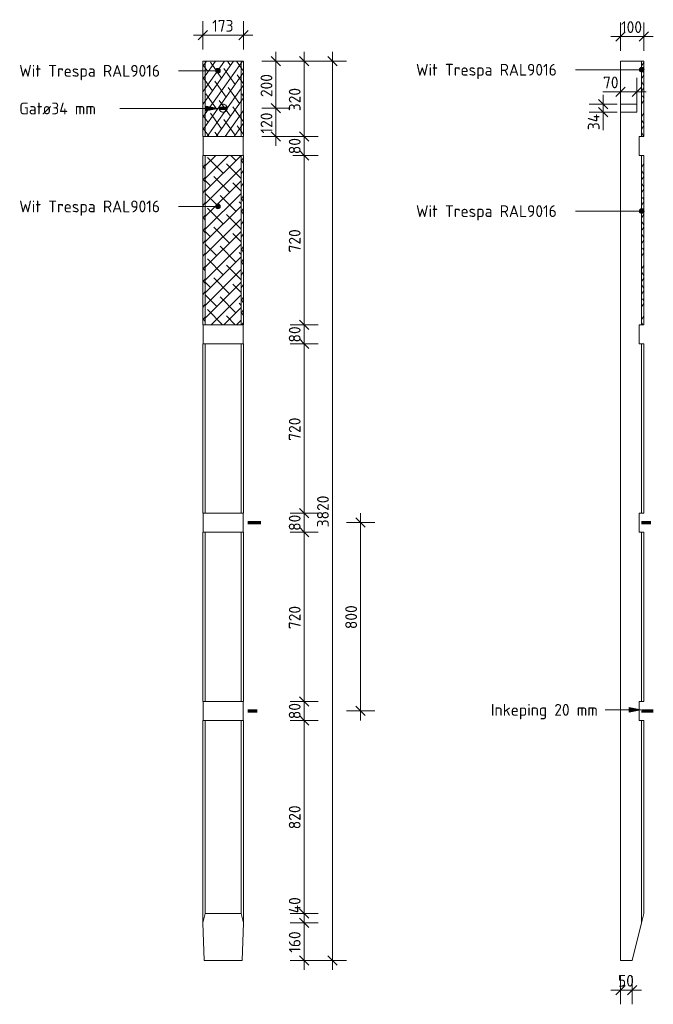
# Model space of a CAD drawing. Header units: millimetres. Extents: x -238433 to -217132, y -48109 to 138642.
# Tile 3 of 14: x -228504 to -225810, y -1346 to 2836. Entities that reach past the tile are written whole.
import ezdxf

# ---------------------------------------------------------------- set-up
doc = ezdxf.new("R2010")
doc.units = ezdxf.units.MM
doc.linetypes.add('Hhidden', pattern=[2.5, 1.5, -1])
for name, color, linetype, lineweight in [('N-CO-BC-BETONVORM-G', 50, 'Continuous', 25), ('N-CO-BC-BETONVORM-G-3', 50, 'Continuous', 18), ('N-CO-HC-HOUTVORM-G', 30, 'Continuous', 18), ('N-CO-KC-KUNSTSTOFVORM-G', 7, 'Continuous', 13), ('X-XX-AL-CONSTRUCTIELIJN-G-2', 7, 'Continuous', 70), ('X-XX-AL-CONSTRUCTIELIJN-G-3', 7, 'Hhidden', 18), ('X-XX-AL-M', 7, 'Continuous', 18), ('X-XX-AL-M-20', 7, 'Continuous', 18), ('X-XX-AL-T25-1', 250, 'Continuous', 13), ('X-XX-AL-T25-2', 7, 'Continuous', 13)]:
    doc.layers.add(name, color=color, linetype=linetype, lineweight=lineweight)
doc.styles.add('NLCS-ISO_3', font='NLCS-ISO.ttf', dxfattribs={"height": 50})
doc.dimstyles.new('2_5_NLCS_diagonal_4', dxfattribs={"dimscale": 304.8, "dimtxt": 50.137748, "dimasz": 0.131234, "dimexe": 0.19685, "dimexo": 0.0625, "dimgap": 0, "dimtad": 1, "dimdec": 0, "dimzin": 0, "dimdsep": 46, "dimtxsty": 'NLCS-ISO_3', "dimblk1": 'OBLIQUE', "dimblk2": 'OBLIQUE', "dimsah": 1, "dimcen": 0.09, "dimdle": 0.131234, "dimazin": 0, "dimtfac": 1, "dimtdec": 4, "dimtix": 1, "dimtmove": 0, "dimatfit": 3, "dimfxl": 0.19685, "dimfxlon": 1, "dimtvp": 1, "dimtolj": 1, "dimtzin": 0, "dimarcsym": 2})
doc.dimstyles.new('2_5_NLCS_diagonal_5', dxfattribs={"dimscale": 304.8, "dimtxt": 50.137748, "dimasz": 0.131234, "dimexe": 0.19685, "dimexo": 0.0625, "dimgap": 0, "dimtad": 1, "dimdec": 0, "dimzin": 0, "dimdsep": 46, "dimtxsty": 'NLCS-ISO_3', "dimblk1": 'OBLIQUE', "dimblk2": 'OBLIQUE', "dimsah": 1, "dimcen": 0.09, "dimdle": 0.131234, "dimazin": 0, "dimtfac": 1, "dimtdec": 4, "dimtix": 1, "dimtmove": 1, "dimatfit": 3, "dimfxl": 0.19685, "dimfxlon": 1, "dimtvp": 1, "dimtolj": 1, "dimtzin": 0, "dimarcsym": 2})
pattern_1 = [(54.736, (-238046.87, 810), (-19.0503, 26.9413), []), (125.264, (-238046.87, 810), (-57.15043, 26.9412), [82.489, -49.493])]
pattern_2 = [(54.736, (-137948.334, -6500), (-19.0503, 26.94131), []), (125.264, (-137948.334, -6500), (-57.15043, 26.9412), [82.489, -49.493])]

# ---------------------------------------------------------------- blocks, each defined once
blk = doc.blocks.new('GM_Wrijfstijl_boven_beschermpaal - GM_Wrijfstijl_boven_beschermpaal-3365226-Detail wrijfstijl vooraanzicht')
at = {"layer": 'N-CO-BC-BETONVORM-G-3'}
h = blk.add_hatch(dxfattribs=at)
h.set_pattern_fill('ACO-HOUT_01', color=256, style=0, pattern_type=2)
h.set_pattern_definition(pattern_1)
h.paths.add_polyline_path([(-238195.7, 1540), (-238185.7, 1540), (-238185.7, 2260), (-238195.7, 2260)], flags=0)
h = blk.add_hatch(dxfattribs=at)
h.set_pattern_fill('ACO-HOUT_01', color=256, style=0, pattern_type=2)
h.set_pattern_definition([(45, (-237956.517, 810), (-26.9408, 26.9408), []), (135, (-237956.517, 810), (-80.8223, 26.9408), [95.25, -57.15])])
h.paths.add_polyline_path([(-238033.2, 1540), (-238033.2, 2260), (-238185.7, 2260), (-238185.7, 1540)], flags=0)
h = blk.add_hatch(dxfattribs=at)
h.set_pattern_fill('ACO-HOUT_01', color=256, style=0, pattern_type=2)
h.set_pattern_definition([(54.736, (-238019.063, 810), (-19.0503, 26.9413), []), (125.264, (-238019.063, 810), (-57.1504, 26.9412), [82.489, -49.493])])
h.paths.add_polyline_path([(-238033.2, 1540), (-238023.2, 1540), (-238023.2, 2260), (-238033.2, 2260)], flags=0)
at = {"layer": 'N-CO-HC-HOUTVORM-G'}
h = blk.add_hatch(dxfattribs=at)
h.set_pattern_fill('ACO-HOUT_01', color=256, style=0, pattern_type=2)
h.set_pattern_definition(pattern_1)
h.paths.add_polyline_path([(-238195.7, 2340), (-238185.7, 2340), (-238185.7, 2660), (-238195.7, 2660)], flags=0)
h = blk.add_hatch(dxfattribs=at)
h.set_pattern_fill('ACO-HOUT_01', color=256, style=0, pattern_type=2)
h.set_pattern_definition(pattern_1)
h.paths.add_polyline_path([(-238033.2, 2340), (-238033.2, 2660), (-238185.7, 2660), (-238185.7, 2340)], flags=0)
h = blk.add_hatch(dxfattribs=at)
h.set_pattern_fill('ACO-HOUT_01', color=256, style=0, pattern_type=2)
h.set_pattern_definition(pattern_1)
h.paths.add_polyline_path([(-238033.2, 2340), (-238023.2, 2340), (-238023.2, 2660), (-238033.2, 2660)], flags=0)
for p, q in [((-238195.7, 2660), (-238185.7, 2660)), ((-238195.7, 2340), (-238195.7, 2660)), ((-238185.7, 2660), (-238033.2, 2660)), ((-238185.7, 2660), (-238185.7, 2340)), ((-238033.2, 2660), (-238023.2, 2660)), ((-238033.2, 2340), (-238033.2, 2660)), ((-238023.2, 2340), (-238023.2, 2660)), ((-238185.7, 2340), (-238195.7, 2340)), ((-238033.2, 2340), (-238185.7, 2340)), ((-238023.2, 2340), (-238033.2, 2340)), ((-238195.7, 2260), (-238185.7, 2260)), ((-238195.7, 1540), (-238195.7, 2260)), ((-238185.7, 2260), (-238033.2, 2260)), ((-238185.7, 2260), (-238185.7, 1540)), ((-238033.2, 2260), (-238023.2, 2260)), ((-238033.2, 1540), (-238033.2, 2260)), ((-238023.2, 1540), (-238023.2, 2260)), ((-238185.7, 1540), (-238195.7, 1540)), ((-238033.2, 1540), (-238185.7, 1540)), ((-238023.2, 1540), (-238033.2, 1540))]:
    blk.add_line(p, q, dxfattribs=at)
at = {"layer": 'N-CO-KC-KUNSTSTOFVORM-G'}
for p, q in [((-238195.7, 2340), (-238195.7, 2660)), ((-238023.2, 2340), (-238023.2, 2660)), ((-238194.2, 2260), (-238194.2, 2340)), ((-238024.6, 2260), (-238024.6, 2340)), ((-238195.7, 1540), (-238195.7, 2260)), ((-238023.2, 1540), (-238023.2, 2260)), ((-238194.2, 1460), (-238194.2, 1540)), ((-238024.6, 1460), (-238024.6, 1540)), ((-238195.7, 740), (-238195.7, 1460)), ((-238185.7, 1460), (-238195.7, 1460)), ((-238185.7, 740), (-238185.7, 1460)), ((-238033.2, 1460), (-238185.7, 1460)), ((-238033.2, 740), (-238033.2, 1460)), ((-238023.2, 1460), (-238033.2, 1460)), ((-238023.2, 740), (-238023.2, 1460)), ((-238195.7, 740), (-238185.7, 740)), ((-238194.2, 660), (-238194.2, 740)), ((-238185.7, 740), (-238033.2, 740)), ((-238033.2, 740), (-238023.2, 740)), ((-238024.6, 660), (-238024.6, 740)), ((-238195.7, -60), (-238195.7, 660)), ((-238185.7, 660), (-238195.7, 660)), ((-238185.7, -60), (-238185.7, 660)), ((-238033.2, 660), (-238185.7, 660)), ((-238033.2, -60), (-238033.2, 660)), ((-238023.2, 660), (-238033.2, 660)), ((-238023.2, -60), (-238023.2, 660)), ((-238195.7, -60), (-238185.7, -60)), ((-238194.2, -140), (-238194.2, -60)), ((-238185.7, -60), (-238033.2, -60)), ((-238033.2, -60), (-238023.2, -60)), ((-238024.6, -140), (-238024.6, -60)), ((-238185.7, -140), (-238195.7, -140)), ((-238195.7, -999.8), (-238195.7, -140)), ((-238033.2, -140), (-238185.7, -140)), ((-238185.7, -960), (-238185.7, -140)), ((-238023.2, -140), (-238033.2, -140)), ((-238033.2, -960), (-238033.2, -140)), ((-238023.2, -999.8), (-238023.2, -140)), ((-238195.7, -1000), (-238185.7, -960)), ((-238185.7, -960), (-238033.2, -960)), ((-238033.2, -960), (-238023.2, -1000)), ((-238189.9, -1160), (-238195.7, -1000)), ((-238023.2, -1000), (-238028.9, -1160)), ((-238028.9, -1160), (-238189.9, -1160))]:
    blk.add_line(p, q, dxfattribs=at)
blk = doc.blocks.new('GM_Wrijfstijl_boven_beschermpaal - GM_Wrijfstijl_boven_beschermpaal-3365226-Detail wrijfstijl zijaanzicht')
at = {"layer": 'N-CO-BC-BETONVORM-G-3'}
h = blk.add_hatch(dxfattribs=at)
h.set_pattern_fill('ACO-HOUT_01', color=256, style=0, pattern_type=2)
h.set_pattern_definition(pattern_2)
h.paths.add_polyline_path([(-137904.3, 1540), (-137894.3, 1540), (-137894.3, 2260), (-137904.3, 2260)], flags=0)
at = {"layer": 'N-CO-HC-HOUTVORM-G'}
h = blk.add_hatch(dxfattribs=at)
h.set_pattern_fill('ACO-HOUT_01', color=256, style=0, pattern_type=2)
h.set_pattern_definition(pattern_2)
h.paths.add_polyline_path([(-137904.3, 2340), (-137894.3, 2340), (-137894.3, 2660), (-137904.3, 2660)], flags=0)
for p, q in [((-137904.3, 2660), (-137894.3, 2660)), ((-137904.3, 2340), (-137904.3, 2660)), ((-137894.3, 2660), (-137894.3, 2340)), ((-137894.3, 2340), (-137904.3, 2340)), ((-137904.3, 2260), (-137894.3, 2260)), ((-137904.3, 1540), (-137904.3, 2260)), ((-137894.3, 2260), (-137894.3, 1540)), ((-137894.3, 1540), (-137904.3, 1540))]:
    blk.add_line(p, q, dxfattribs=at)
at = {"layer": 'N-CO-KC-KUNSTSTOFVORM-G'}
for p, q in [((-137994.3, 2660), (-137904.3, 2660)), ((-137994.3, 2660), (-137994.3, -1160)), ((-137904.3, 2340), (-137904.3, 2660)), ((-137914.3, 2260), (-137914.3, 2340)), ((-137914.3, 2340), (-137904.3, 2340)), ((-137904.3, 2260), (-137914.3, 2260)), ((-137904.3, 1540), (-137904.3, 2260)), ((-137914.3, 1460), (-137914.3, 1540)), ((-137914.3, 1540), (-137904.3, 1540)), ((-137904.3, 1460), (-137914.3, 1460)), ((-137904.3, 740), (-137904.3, 1460)), ((-137894.3, 1460), (-137904.3, 1460)), ((-137894.3, 740), (-137894.3, 1460)), ((-137914.3, 660), (-137914.3, 740)), ((-137914.3, 740), (-137904.3, 740)), ((-137904.3, 740), (-137894.3, 740)), ((-137904.3, 660), (-137914.3, 660)), ((-137904.3, -60), (-137904.3, 660)), ((-137894.3, 660), (-137904.3, 660)), ((-137894.3, -60), (-137894.3, 660)), ((-137914.3, -140), (-137914.3, -60)), ((-137914.3, -60), (-137904.3, -60)), ((-137904.3, -60), (-137894.3, -60)), ((-137904.3, -140), (-137914.3, -140)), ((-137894.3, -140), (-137904.3, -140)), ((-137904.3, -1000), (-137904.3, -140)), ((-137894.3, -960), (-137894.3, -140)), ((-137904.3, -1000), (-137894.3, -960)), ((-137944.3, -1160), (-137904.3, -1000)), ((-137944.3, -1160), (-137994.3, -1160))]:
    blk.add_line(p, q, dxfattribs=at)
blk = doc.blocks.new('DIMBLOCK50-Detail wrijfstijl vooraanzicht')
at = {"layer": 'X-XX-AL-M-20'}
for p, q in [((-227174.2, 2660), (-227194.2, 2680)), ((-227174.2, 2700), (-227174.2, -1200)), ((-227234.2, 2660), (-227114.2, 2660)), ((-227174.2, 2660), (-227234.2, 2660)), ((-227174.2, 2660), (-227154.2, 2640)), ((-227234.2, -1160), (-227114.2, -1160)), ((-227174.2, -1160), (-227234.2, -1160)), ((-227174.2, -1160), (-227194.2, -1140)), ((-227174.2, -1160), (-227154.2, -1180))]:
    blk.add_line(p, q, dxfattribs=at)
at = {"layer": 'X-XX-AL-M-20', "color": 0, "insert": (-227239.4, 680), "char_height": 50, "width": 168.009, "attachment_point": 1, "rotation": 90, "line_spacing_factor": 1.135194, "style": 'NLCS-ISO_3'}
blk.add_mtext('3820', dxfattribs=at)
blk = doc.blocks.new('_Oblique')
at = {"color": 0, "linetype": 'ByBlock', "lineweight": -2}
blk.add_line((-0.5, -0.5), (0.5, 0.5), dxfattribs=at)
blk = doc.blocks.new('DIMBLOCK51-Detail wrijfstijl vooraanzicht')
at = {"layer": 'X-XX-AL-M-20'}
for p, q in [((-227294.2, 2660), (-227314.2, 2680)), ((-227294.2, 2700), (-227294.2, 2340)), ((-227354.2, 2660), (-227234.2, 2660)), ((-227294.2, 2660), (-227354.2, 2660)), ((-227294.2, 2660), (-227274.2, 2640)), ((-227294.2, 2340), (-227314.2, 2360)), ((-227354.2, 2340), (-227234.2, 2340)), ((-227294.2, 2340), (-227354.2, 2340)), ((-227294.2, 2340), (-227274.2, 2320))]:
    blk.add_line(p, q, dxfattribs=at)
at = {"layer": 'X-XX-AL-M-20', "color": 0, "insert": (-227359.4, 2447.5), "char_height": 50, "width": 126.007, "attachment_point": 1, "rotation": 90, "line_spacing_factor": 1.135194, "style": 'NLCS-ISO_3'}
blk.add_mtext('320', dxfattribs=at)
blk = doc.blocks.new('DIMBLOCK52-Detail wrijfstijl vooraanzicht')
at = {"layer": 'X-XX-AL-M-20'}
for p, q in [((-227294.2, 2340), (-227314.2, 2360)), ((-227354.2, 2340), (-227234.2, 2340)), ((-227294.2, 2340), (-227354.2, 2340)), ((-227294.2, 2340), (-227294.2, 2260)), ((-227294.2, 2340), (-227274.2, 2320)), ((-227342.7, 2260), (-227234.2, 2260)), ((-227294.2, 2260), (-227342.7, 2260)), ((-227294.2, 2260), (-227314.2, 2280)), ((-227294.2, 2260), (-227274.2, 2240))]:
    blk.add_line(p, q, dxfattribs=at)
at = {"layer": 'X-XX-AL-M-20', "color": 0, "insert": (-227359.4, 2265), "char_height": 50, "width": 84.004, "attachment_point": 1, "rotation": 90, "line_spacing_factor": 1.135194, "style": 'NLCS-ISO_3'}
blk.add_mtext('80', dxfattribs=at)
blk = doc.blocks.new('DIMBLOCK53-Detail wrijfstijl vooraanzicht')
at = {"layer": 'X-XX-AL-M-20'}
for p, q in [((-227342.7, 2260), (-227234.2, 2260)), ((-227294.2, 2260), (-227342.7, 2260)), ((-227294.2, 2260), (-227314.2, 2280)), ((-227294.2, 2260), (-227294.2, 1540)), ((-227294.2, 2260), (-227274.2, 2240)), ((-227294.2, 1540), (-227314.2, 1560)), ((-227354.2, 1540), (-227234.2, 1540)), ((-227294.2, 1540), (-227354.2, 1540)), ((-227294.2, 1540), (-227274.2, 1520))]:
    blk.add_line(p, q, dxfattribs=at)
at = {"layer": 'X-XX-AL-M-20', "color": 0, "insert": (-227359.4, 1847.5), "char_height": 50, "width": 126.007, "attachment_point": 1, "rotation": 90, "line_spacing_factor": 1.135194, "style": 'NLCS-ISO_3'}
blk.add_mtext('720', dxfattribs=at)
blk = doc.blocks.new('DIMBLOCK54-Detail wrijfstijl vooraanzicht')
at = {"layer": 'X-XX-AL-M-20'}
for p, q in [((-227294.2, 1540), (-227314.2, 1560)), ((-227354.2, 1540), (-227234.2, 1540)), ((-227294.2, 1540), (-227354.2, 1540)), ((-227294.2, 1540), (-227294.2, 1460)), ((-227294.2, 1540), (-227274.2, 1520)), ((-227294.2, 1460), (-227314.2, 1480)), ((-227354.2, 1460), (-227234.2, 1460)), ((-227294.2, 1460), (-227354.2, 1460)), ((-227294.2, 1460), (-227274.2, 1440))]:
    blk.add_line(p, q, dxfattribs=at)
at = {"layer": 'X-XX-AL-M-20', "color": 0, "insert": (-227359.4, 1465), "char_height": 50, "width": 84.004, "attachment_point": 1, "rotation": 90, "line_spacing_factor": 1.135194, "style": 'NLCS-ISO_3'}
blk.add_mtext('80', dxfattribs=at)
blk = doc.blocks.new('DIMBLOCK55-Detail wrijfstijl vooraanzicht')
at = {"layer": 'X-XX-AL-M-20'}
for p, q in [((-227294.2, 1460), (-227314.2, 1480)), ((-227354.2, 1460), (-227234.2, 1460)), ((-227294.2, 1460), (-227354.2, 1460)), ((-227294.2, 1460), (-227294.2, 740)), ((-227294.2, 1460), (-227274.2, 1440)), ((-227294.2, 740), (-227314.2, 760)), ((-227354.2, 740), (-227234.2, 740)), ((-227294.2, 740), (-227354.2, 740)), ((-227294.2, 740), (-227274.2, 720))]:
    blk.add_line(p, q, dxfattribs=at)
at = {"layer": 'X-XX-AL-M-20', "color": 0, "insert": (-227359.4, 1047.5), "char_height": 50, "width": 126.007, "attachment_point": 1, "rotation": 90, "line_spacing_factor": 1.135194, "style": 'NLCS-ISO_3'}
blk.add_mtext('720', dxfattribs=at)
blk = doc.blocks.new('DIMBLOCK56-Detail wrijfstijl vooraanzicht')
at = {"layer": 'X-XX-AL-M-20'}
for p, q in [((-227294.2, 740), (-227314.2, 760)), ((-227354.2, 740), (-227234.2, 740)), ((-227294.2, 740), (-227354.2, 740)), ((-227294.2, 740), (-227294.2, 660)), ((-227294.2, 740), (-227274.2, 720)), ((-227294.2, 660), (-227314.2, 680)), ((-227354.2, 660), (-227234.2, 660)), ((-227294.2, 660), (-227354.2, 660)), ((-227294.2, 660), (-227274.2, 640))]:
    blk.add_line(p, q, dxfattribs=at)
at = {"layer": 'X-XX-AL-M-20', "color": 0, "insert": (-227359.4, 665), "char_height": 50, "width": 84.004, "attachment_point": 1, "rotation": 90, "line_spacing_factor": 1.135194, "style": 'NLCS-ISO_3'}
blk.add_mtext('80', dxfattribs=at)
blk = doc.blocks.new('DIMBLOCK57-Detail wrijfstijl vooraanzicht')
at = {"layer": 'X-XX-AL-M-20'}
for p, q in [((-227294.2, 660), (-227314.2, 680)), ((-227354.2, 660), (-227234.2, 660)), ((-227294.2, 660), (-227354.2, 660)), ((-227294.2, 660), (-227294.2, -60)), ((-227294.2, 660), (-227274.2, 640)), ((-227294.2, -60), (-227314.2, -40)), ((-227354.2, -60), (-227234.2, -60)), ((-227294.2, -60), (-227354.2, -60)), ((-227294.2, -60), (-227274.2, -80))]:
    blk.add_line(p, q, dxfattribs=at)
at = {"layer": 'X-XX-AL-M-20', "color": 0, "insert": (-227359.4, 247.5), "char_height": 50, "width": 126.007, "attachment_point": 1, "rotation": 90, "line_spacing_factor": 1.135194, "style": 'NLCS-ISO_3'}
blk.add_mtext('720', dxfattribs=at)
blk = doc.blocks.new('DIMBLOCK58-Detail wrijfstijl vooraanzicht')
at = {"layer": 'X-XX-AL-M-20'}
for p, q in [((-227294.2, -60), (-227314.2, -40)), ((-227354.2, -60), (-227234.2, -60)), ((-227294.2, -60), (-227354.2, -60)), ((-227294.2, -60), (-227294.2, -140)), ((-227294.2, -60), (-227274.2, -80)), ((-227294.2, -140), (-227314.2, -120)), ((-227354.2, -140), (-227234.2, -140)), ((-227294.2, -140), (-227354.2, -140)), ((-227294.2, -140), (-227274.2, -160))]:
    blk.add_line(p, q, dxfattribs=at)
at = {"layer": 'X-XX-AL-M-20', "color": 0, "insert": (-227359.4, -135), "char_height": 50, "width": 84.004, "attachment_point": 1, "rotation": 90, "line_spacing_factor": 1.135194, "style": 'NLCS-ISO_3'}
blk.add_mtext('80', dxfattribs=at)
blk = doc.blocks.new('DIMBLOCK59-Detail wrijfstijl vooraanzicht')
at = {"layer": 'X-XX-AL-M-20'}
for p, q in [((-227294.2, -140), (-227314.2, -120)), ((-227354.2, -140), (-227234.2, -140)), ((-227294.2, -140), (-227354.2, -140)), ((-227294.2, -140), (-227294.2, -960)), ((-227294.2, -140), (-227274.2, -160)), ((-227354.2, -960), (-227234.2, -960)), ((-227294.2, -960), (-227354.2, -960)), ((-227294.2, -960), (-227314.2, -940)), ((-227294.2, -960), (-227274.2, -980))]:
    blk.add_line(p, q, dxfattribs=at)
at = {"layer": 'X-XX-AL-M-20', "color": 0, "insert": (-227359.4, -602.5), "char_height": 50, "width": 126.007, "attachment_point": 1, "rotation": 90, "line_spacing_factor": 1.135194, "style": 'NLCS-ISO_3'}
blk.add_mtext('820', dxfattribs=at)
blk = doc.blocks.new('DIMBLOCK60-Detail wrijfstijl vooraanzicht')
at = {"layer": 'X-XX-AL-M-20'}
for p, q in [((-227294.2, -884.9), (-227294.2, -959.6)), ((-227354.2, -960), (-227234.2, -960)), ((-227294.2, -960), (-227354.2, -960)), ((-227294.2, -960), (-227314.2, -940)), ((-227294.2, -959.6), (-227294.2, -980)), ((-227294.2, -960), (-227294.2, -1000)), ((-227294.2, -960), (-227274.2, -980)), ((-227354.2, -1000), (-227234.2, -1000)), ((-227294.2, -1000), (-227354.2, -1000)), ((-227294.2, -1000), (-227314.2, -980)), ((-227294.2, -1000), (-227274.2, -1020))]:
    blk.add_line(p, q, dxfattribs=at)
at = {"layer": 'X-XX-AL-M-20', "color": 0, "insert": (-227359.4, -959.6), "char_height": 50, "width": 89.68, "attachment_point": 1, "rotation": 90, "line_spacing_factor": 1.135194, "style": 'NLCS-ISO_3'}
blk.add_mtext('40', dxfattribs=at)
blk = doc.blocks.new('DIMBLOCK61-Detail wrijfstijl vooraanzicht')
at = {"layer": 'X-XX-AL-M-20'}
for p, q in [((-227354.2, -1000), (-227234.2, -1000)), ((-227294.2, -1000), (-227354.2, -1000)), ((-227294.2, -1000), (-227314.2, -980)), ((-227294.2, -1000), (-227294.2, -1200)), ((-227294.2, -1000), (-227274.2, -1020)), ((-227354.2, -1160), (-227234.2, -1160)), ((-227294.2, -1160), (-227354.2, -1160)), ((-227294.2, -1160), (-227314.2, -1140)), ((-227294.2, -1160), (-227274.2, -1180))]:
    blk.add_line(p, q, dxfattribs=at)
at = {"layer": 'X-XX-AL-M-20', "color": 0, "insert": (-227359.4, -1127.3), "char_height": 50, "width": 113.519, "attachment_point": 1, "rotation": 90, "line_spacing_factor": 1.135194, "style": 'NLCS-ISO_3'}
blk.add_mtext('160', dxfattribs=at)
blk = doc.blocks.new('DIMBLOCK62-Detail wrijfstijl vooraanzicht')
at = {"layer": 'X-XX-AL-M-20'}
for p, q in [((-227414.2, 2660), (-227434.2, 2680)), ((-227414.2, 2700), (-227414.2, 2460)), ((-227474.2, 2660), (-227354.2, 2660)), ((-227414.2, 2660), (-227474.2, 2660)), ((-227414.2, 2660), (-227394.2, 2640)), ((-227414.2, 2460), (-227434.2, 2480)), ((-227474.2, 2460), (-227354.2, 2460)), ((-227414.2, 2460), (-227474.2, 2460)), ((-227414.2, 2460), (-227394.2, 2440))]:
    blk.add_line(p, q, dxfattribs=at)
at = {"layer": 'X-XX-AL-M-20', "color": 0, "insert": (-227479.4, 2507.5), "char_height": 50, "width": 126.007, "attachment_point": 1, "rotation": 90, "line_spacing_factor": 1.135194, "style": 'NLCS-ISO_3'}
blk.add_mtext('200', dxfattribs=at)
blk = doc.blocks.new('DIMBLOCK63-Detail wrijfstijl vooraanzicht')
at = {"layer": 'X-XX-AL-M-20'}
for p, q in [((-227414.2, 2460), (-227434.2, 2480)), ((-227474.2, 2460), (-227354.2, 2460)), ((-227414.2, 2460), (-227474.2, 2460)), ((-227414.2, 2460), (-227414.2, 2300)), ((-227414.2, 2460), (-227394.2, 2440)), ((-227414.2, 2340), (-227434.2, 2360)), ((-227474.2, 2340), (-227354.2, 2340)), ((-227414.2, 2340), (-227474.2, 2340)), ((-227414.2, 2340), (-227394.2, 2320))]:
    blk.add_line(p, q, dxfattribs=at)
at = {"layer": 'X-XX-AL-M-20', "color": 0, "insert": (-227479.4, 2352.7), "char_height": 50, "width": 113.519, "attachment_point": 1, "rotation": 90, "line_spacing_factor": 1.135194, "style": 'NLCS-ISO_3'}
blk.add_mtext('120', dxfattribs=at)
blk = doc.blocks.new('DIMBLOCK64-Detail wrijfstijl vooraanzicht')
at = {"layer": 'X-XX-AL-M-20'}
for p, q in [((-227054.2, 700), (-227074.2, 720)), ((-227054.2, 740), (-227054.2, -140)), ((-227114.2, 700), (-226994.2, 700)), ((-227054.2, 700), (-227114.2, 700)), ((-227054.2, 700), (-227034.2, 680)), ((-227054.2, -100), (-227074.2, -80)), ((-227114.2, -100), (-226994.2, -100)), ((-227054.2, -100), (-227114.2, -100)), ((-227054.2, -100), (-227034.2, -120))]:
    blk.add_line(p, q, dxfattribs=at)
at = {"layer": 'X-XX-AL-M-20', "color": 0, "insert": (-227119.4, 247.5), "char_height": 50, "width": 126.007, "attachment_point": 1, "rotation": 90, "line_spacing_factor": 1.135194, "style": 'NLCS-ISO_3'}
blk.add_mtext('800', dxfattribs=at)
blk = doc.blocks.new('DIMBLOCK65-Detail wrijfstijl vooraanzicht')
at = {"layer": 'X-XX-AL-M-20'}
for p, q in [((-227724.5, 2710.3), (-227724.5, 2830.3)), ((-227552, 2710.3), (-227552, 2830.3)), ((-227512, 2770.3), (-227764.5, 2770.3)), ((-227724.5, 2770.3), (-227744.5, 2750.3)), ((-227724.5, 2770.3), (-227704.5, 2790.3)), ((-227724.5, 2770.3), (-227724.5, 2710.3)), ((-227552, 2770.3), (-227572, 2750.3)), ((-227552, 2770.3), (-227532, 2790.3)), ((-227552, 2770.3), (-227552, 2710.3))]:
    blk.add_line(p, q, dxfattribs=at)
at = {"layer": 'X-XX-AL-M-20', "color": 0, "insert": (-227685.5, 2835.4), "char_height": 50, "width": 113.519, "attachment_point": 1, "line_spacing_factor": 1.135194, "style": 'NLCS-ISO_3'}
blk.add_mtext('173', dxfattribs=at)
blk = doc.blocks.new('DIMBLOCK78-Detail wrijfstijl zijaanzicht')
at = {"layer": 'X-XX-AL-M-20'}
for p, q in [((-225949.7, -1226.1), (-225949.7, -1346.1)), ((-225949.7, -1286.1), (-225949.7, -1226.1)), ((-225899.7, -1226.1), (-225899.7, -1346.1)), ((-225899.7, -1286.1), (-225899.7, -1226.1)), ((-225989.7, -1286.1), (-225859.7, -1286.1)), ((-225949.7, -1286.1), (-225969.7, -1306.1)), ((-225949.7, -1286.1), (-225929.7, -1266.1)), ((-225899.7, -1286.1), (-225919.7, -1306.1)), ((-225899.7, -1286.1), (-225879.7, -1266.1))]:
    blk.add_line(p, q, dxfattribs=at)
at = {"layer": 'X-XX-AL-M-20', "color": 0, "insert": (-225959.7, -1221), "char_height": 50, "width": 84.004, "attachment_point": 1, "line_spacing_factor": 1.135194, "style": 'NLCS-ISO_3'}
blk.add_mtext('50', dxfattribs=at)
blk = doc.blocks.new('DIMBLOCK79-Detail wrijfstijl zijaanzicht')
at = {"layer": 'X-XX-AL-M-20'}
for p, q in [((-225949.7, 2704.5), (-225949.7, 2824.5)), ((-225849.7, 2704.5), (-225849.7, 2824.5)), ((-225989.7, 2764.5), (-225809.7, 2764.5)), ((-225949.7, 2764.5), (-225969.7, 2744.5)), ((-225949.7, 2764.5), (-225929.7, 2784.5)), ((-225949.7, 2764.5), (-225949.7, 2704.5)), ((-225849.7, 2764.5), (-225869.7, 2744.5)), ((-225849.7, 2764.5), (-225829.7, 2784.5)), ((-225849.7, 2764.5), (-225849.7, 2704.5))]:
    blk.add_line(p, q, dxfattribs=at)
at = {"layer": 'X-XX-AL-M-20', "color": 0, "insert": (-225947, 2829.7), "char_height": 50, "width": 113.519, "attachment_point": 1, "line_spacing_factor": 1.135194, "style": 'NLCS-ISO_3'}
blk.add_mtext('100', dxfattribs=at)
blk = doc.blocks.new('DIMBLOCK81-Detail wrijfstijl zijaanzicht')
at = {"layer": 'X-XX-AL-M-20'}
for p, q in [((-226023.1, 2403), (-226023.1, 2517)), ((-225963.1, 2477), (-226083.1, 2477)), ((-226023.1, 2477), (-226043.1, 2497)), ((-226023.1, 2477), (-226003.1, 2457)), ((-226023.1, 2477), (-225963.1, 2477)), ((-225963.1, 2443), (-226083.1, 2443)), ((-226023.1, 2443), (-226043.1, 2463)), ((-226023.1, 2441.6), (-226023.1, 2460)), ((-226023.1, 2443), (-226003.1, 2423)), ((-226023.1, 2443), (-225963.1, 2443)), ((-226023.1, 2366.9), (-226023.1, 2441.6))]:
    blk.add_line(p, q, dxfattribs=at)
at = {"layer": 'X-XX-AL-M-20', "color": 0, "insert": (-226088.2, 2366.9), "char_height": 50, "width": 89.68, "attachment_point": 1, "rotation": 90, "line_spacing_factor": 1.135194, "style": 'NLCS-ISO_3'}
blk.add_mtext('34', dxfattribs=at)
blk = doc.blocks.new('DIMBLOCK82-Detail wrijfstijl zijaanzicht')
at = {"layer": 'X-XX-AL-M-20'}
for p, q in [((-225949.7, 2589.7), (-225949.7, 2469.7)), ((-225949.7, 2529.7), (-225949.7, 2589.7)), ((-225879.7, 2469.7), (-225879.7, 2589.7)), ((-226023.7, 2529.7), (-225953.7, 2529.7)), ((-225989.7, 2529.7), (-225839.7, 2529.7)), ((-225949.7, 2529.7), (-225969.7, 2509.7)), ((-225953.7, 2529.7), (-225914.7, 2529.7)), ((-225949.7, 2529.7), (-225929.7, 2549.7)), ((-225879.7, 2529.7), (-225899.7, 2509.7)), ((-225879.7, 2529.7), (-225859.7, 2549.7)), ((-225879.7, 2529.7), (-225879.7, 2469.7))]:
    blk.add_line(p, q, dxfattribs=at)
at = {"layer": 'X-XX-AL-M-20', "color": 0, "insert": (-226023.7, 2594.9), "char_height": 50, "width": 84.004, "attachment_point": 1, "line_spacing_factor": 1.135194, "style": 'NLCS-ISO_3'}
blk.add_mtext('70', dxfattribs=at)

msp = doc.modelspace()

# ---------------------------------------------------------------- hatches: boundary and pattern name
at = {"layer": 'X-XX-AL-T25-1'}
h = msp.add_hatch(color=256, dxfattribs=at)
edge = h.paths.add_edge_path(flags=0)
edge.add_arc((-227661.1, 2619.1), 10, 0, 360)
h = msp.add_hatch(color=256, dxfattribs=at)
edge = h.paths.add_edge_path(flags=0)
edge.add_arc((-225858.6, 2623.7), 10, 0, 360)
for points in [[(-227661.1, 2459.2), (-227711.1, 2469.2), (-227711.1, 2449.2)], [(-225862.6, -95.3), (-225912.6, -85.3), (-225912.6, -105.3)]]:
    msp.add_hatch(color=256, dxfattribs=at).paths.add_polyline_path(points, flags=0)
h = msp.add_hatch(color=256, dxfattribs=at)
edge = h.paths.add_edge_path(flags=0)
edge.add_arc((-227661.1, 2043.1), 10, 0, 360)
h = msp.add_hatch(color=256, dxfattribs=at)
edge = h.paths.add_edge_path(flags=0)
edge.add_arc((-225858.6, 2023.2), 10, 0, 360)

# ---------------------------------------------------------------- linework, layer by layer
at = {"layer": 'X-XX-AL-CONSTRUCTIELIJN-G-2'}
for p, q in [((-227655.2, 2460), (-227621.2, 2460)), ((-227533.4, 700), (-227478.4, 700)), ((-225859.7, 700), (-225819.7, 700)), ((-227533.4, -100), (-227493.4, -100)), ((-225859.7, -100), (-225809.7, -100))]:
    msp.add_line(p, q, dxfattribs=at)
at = {"layer": 'X-XX-AL-CONSTRUCTIELIJN-G-3'}
for p, q in [((-225949.7, 2477), (-225879.7, 2477)), ((-225879.7, 2477), (-225879.7, 2443)), ((-225879.7, 2443), (-225949.7, 2443))]:
    msp.add_line(p, q, dxfattribs=at)
msp.add_circle((-227638.2, 2460), 17, dxfattribs=at)
at = {"layer": 'X-XX-AL-T25-1'}
for p, q in [((-227826.7, 2619.1), (-227828, 2619.1)), ((-227661.1, 2619.1), (-227826.7, 2619.1)), ((-226139.8, 2623.7), (-226141.1, 2623.7)), ((-225858.6, 2623.7), (-226139.8, 2623.7)), ((-227661.1, 2459.2), (-227711.1, 2469.2)), ((-227711.1, 2469.2), (-227711.1, 2449.2)), ((-228076.7, 2459.2), (-228078, 2459.2)), ((-227661.1, 2459.2), (-228076.7, 2459.2)), ((-227711.1, 2449.2), (-227661.1, 2459.2)), ((-227826.7, 2043.1), (-227828, 2043.1)), ((-227661.1, 2043.1), (-227826.7, 2043.1)), ((-226139.8, 2023.2), (-226141.1, 2023.2)), ((-225858.6, 2023.2), (-226139.8, 2023.2)), ((-226013.2, -95.3), (-226014.5, -95.3)), ((-225862.6, -95.3), (-226013.2, -95.3)), ((-225862.6, -95.3), (-225912.6, -85.3)), ((-225912.6, -85.3), (-225912.6, -105.3)), ((-225912.6, -105.3), (-225862.6, -95.3))]:
    msp.add_line(p, q, dxfattribs=at)
for centre in [(-227661.1, 2619.1), (-225858.6, 2623.7), (-227661.1, 2043.1), (-225858.6, 2023.2)]:
    msp.add_circle(centre, 10, dxfattribs=at)

# ---------------------------------------------------------------- block references
at = {"layer": 'N-CO-BC-BETONVORM-G'}
for name, p in [('GM_Wrijfstijl_boven_beschermpaal - GM_Wrijfstijl_boven_beschermpaal-3365226-Detail wrijfstijl vooraanzicht', (10471.2, 0)), ('GM_Wrijfstijl_boven_beschermpaal - GM_Wrijfstijl_boven_beschermpaal-3365226-Detail wrijfstijl zijaanzicht', (-87955.4, 0))]:
    msp.add_blockref(name, p, dxfattribs=at)

# ---------------------------------------------------------------- texts
at = {"layer": 'X-XX-AL-T25-2', "char_height": 50, "attachment_point": 1, "style": 'NLCS-ISO_3'}
for s, insert, width in [('Wit Trespa RAL9016 ', (-228505.5, 2644.1), 796.877), ('Wit Trespa RAL9016 ', (-226818.6, 2648.7), 796.877), ('Gatø34 mm  ', (-228505.5, 2484.2), 493.839), ('Wit Trespa RAL9016 ', (-228505.5, 2068.1), 796.877), ('Wit Trespa RAL9016 ', (-226818.6, 2048.2), 796.877), ('Inkeping 20 mm', (-226500.2, -70.3), 564.388)]:
    msp.add_mtext(s, dxfattribs=dict(at, insert=insert, width=width))

# ---------------------------------------------------------------- dimensions: what is measured, and where the dimension line sits
at = {"layer": 'X-XX-AL-M'}
for base, p1, p2, override, picture, middle in [((-227724.4763, 2770.2751), (-227551.9563, 2710.2751), (-227724.4763, 2710.2751), {"dimpost": '<>', "dimfxl": 172.52}, 'DIMBLOCK65-Detail wrijfstijl vooraanzicht', (-227638.2163, 2795.2751)), ((-225849.7, 2764.5), (-225949.7, 2704.5), (-225849.7, 2704.5), {"dimpost": '<>', "dimfxl": 100}, 'DIMBLOCK79-Detail wrijfstijl zijaanzicht', (-225899.7, 2789.5)), ((-225899.7, -1286.1), (-225949.7, -1226.1), (-225899.7, -1226.1), {"dimpost": '<>', "dimfxl": 50}, 'DIMBLOCK78-Detail wrijfstijl zijaanzicht', (-225924.7, -1261.1))]:
    dim = msp.add_linear_dim(base=base, p1=p1, p2=p2, dimstyle='2_5_NLCS_diagonal_4', override=override, dxfattribs=at)
    dim.commit()
    dim.dimension.update_dxf_attribs({"geometry": picture, "text_midpoint": middle})
for base, p1, p2, override, picture, middle in [((-227414.2, 2460), (-227474.2, 2660), (-227474.2, 2460), {"dimpost": '<>', "dimfxl": 200}, 'DIMBLOCK62-Detail wrijfstijl vooraanzicht', (-227439.2, 2560)), ((-227294.2, 2340), (-227354.2, 2660), (-227354.2, 2340), {"dimpost": '<>', "dimfxl": 320}, 'DIMBLOCK51-Detail wrijfstijl vooraanzicht', (-227319.2, 2500)), ((-227174.2, -1160), (-227234.2, 2660), (-227234.2, -1160), {"dimpost": '<>', "dimfxl": 3820}, 'DIMBLOCK50-Detail wrijfstijl vooraanzicht', (-227199.2, 750)), ((-227414.2, 2340), (-227474.2, 2460), (-227474.2, 2340), {"dimpost": '<>', "dimfxl": 120}, 'DIMBLOCK63-Detail wrijfstijl vooraanzicht', (-227439.2, 2400)), ((-227294.2, 2260), (-227354.2, 2340), (-227342.7, 2260), {"dimpost": '<>', "dimfxl": 80.8304}, 'DIMBLOCK52-Detail wrijfstijl vooraanzicht', (-227319.2, 2300)), ((-227294.2, 1540), (-227342.7, 2260), (-227354.2, 1540), {"dimpost": '<>', "dimfxl": 720.09274}, 'DIMBLOCK53-Detail wrijfstijl vooraanzicht', (-227319.2, 1900)), ((-227294.2, 1460), (-227354.2, 1540), (-227354.2, 1460), {"dimpost": '<>', "dimfxl": 80}, 'DIMBLOCK54-Detail wrijfstijl vooraanzicht', (-227319.2, 1500)), ((-227294.2, 740), (-227354.2, 1460), (-227354.2, 740), {"dimpost": '<>', "dimfxl": 720}, 'DIMBLOCK55-Detail wrijfstijl vooraanzicht', (-227319.2, 1100)), ((-227294.2, 660), (-227354.2, 740), (-227354.2, 660), {"dimpost": '<>', "dimfxl": 80}, 'DIMBLOCK56-Detail wrijfstijl vooraanzicht', (-227319.2, 700)), ((-227054.2, -100), (-227114.2, 700), (-227114.2, -100), {"dimpost": '<>', "dimfxl": 800}, 'DIMBLOCK64-Detail wrijfstijl vooraanzicht', (-227079.2, 300)), ((-227294.2, -60), (-227354.2, 660), (-227354.2, -60), {"dimpost": '<>', "dimfxl": 720}, 'DIMBLOCK57-Detail wrijfstijl vooraanzicht', (-227319.2, 300)), ((-227294.2, -140), (-227354.2, -60), (-227354.2, -140), {"dimpost": '<>', "dimfxl": 80}, 'DIMBLOCK58-Detail wrijfstijl vooraanzicht', (-227319.2, -100)), ((-227294.2, -960), (-227354.2, -140), (-227354.2, -960), {"dimpost": '<>', "dimfxl": 820}, 'DIMBLOCK59-Detail wrijfstijl vooraanzicht', (-227319.2, -550)), ((-227294.2, -1160), (-227354.2, -1000), (-227354.2, -1160), {"dimpost": '<>', "dimfxl": 160}, 'DIMBLOCK61-Detail wrijfstijl vooraanzicht', (-227319.2, -1080))]:
    dim = msp.add_linear_dim(base=base, p1=p1, p2=p2, angle=90, dimstyle='2_5_NLCS_diagonal_4', override=override, dxfattribs=at)
    dim.commit()
    dim.dimension.update_dxf_attribs({"geometry": picture, "text_midpoint": middle})
dim = msp.add_linear_dim(base=(-225879.7, 2529.7), p1=(-225949.7, 2589.7), p2=(-225879.7, 2469.7), dimstyle='2_5_NLCS_diagonal_5', override={"dimpost": '<>', "dimfxl": 138.92444}, dxfattribs=at)
dim.commit()
dim.dimension.update_dxf_attribs({"geometry": 'DIMBLOCK82-Detail wrijfstijl zijaanzicht', "text_midpoint": (-225981.7, 2561.5), "dimtype": 160})
for base, p1, p2, override, picture, middle in [((-226023.1, 2477), (-225963.1, 2443), (-225963.1, 2477), {"dimpost": '<>', "dimfxl": 34}, 'DIMBLOCK81-Detail wrijfstijl zijaanzicht', (-226054.9, 2411.8)), ((-227294.2, -1000), (-227354.2, -960), (-227354.2, -1000), {"dimpost": '<>', "dimfxl": 40}, 'DIMBLOCK60-Detail wrijfstijl vooraanzicht', (-227326.1, -914.8))]:
    dim = msp.add_linear_dim(base=base, p1=p1, p2=p2, angle=90, dimstyle='2_5_NLCS_diagonal_5', override=override, dxfattribs=at)
    dim.commit()
    dim.dimension.update_dxf_attribs({"geometry": picture, "text_midpoint": middle, "dimtype": 160, "text_rotation": 90})

doc.saveas('drawing.dxf')
